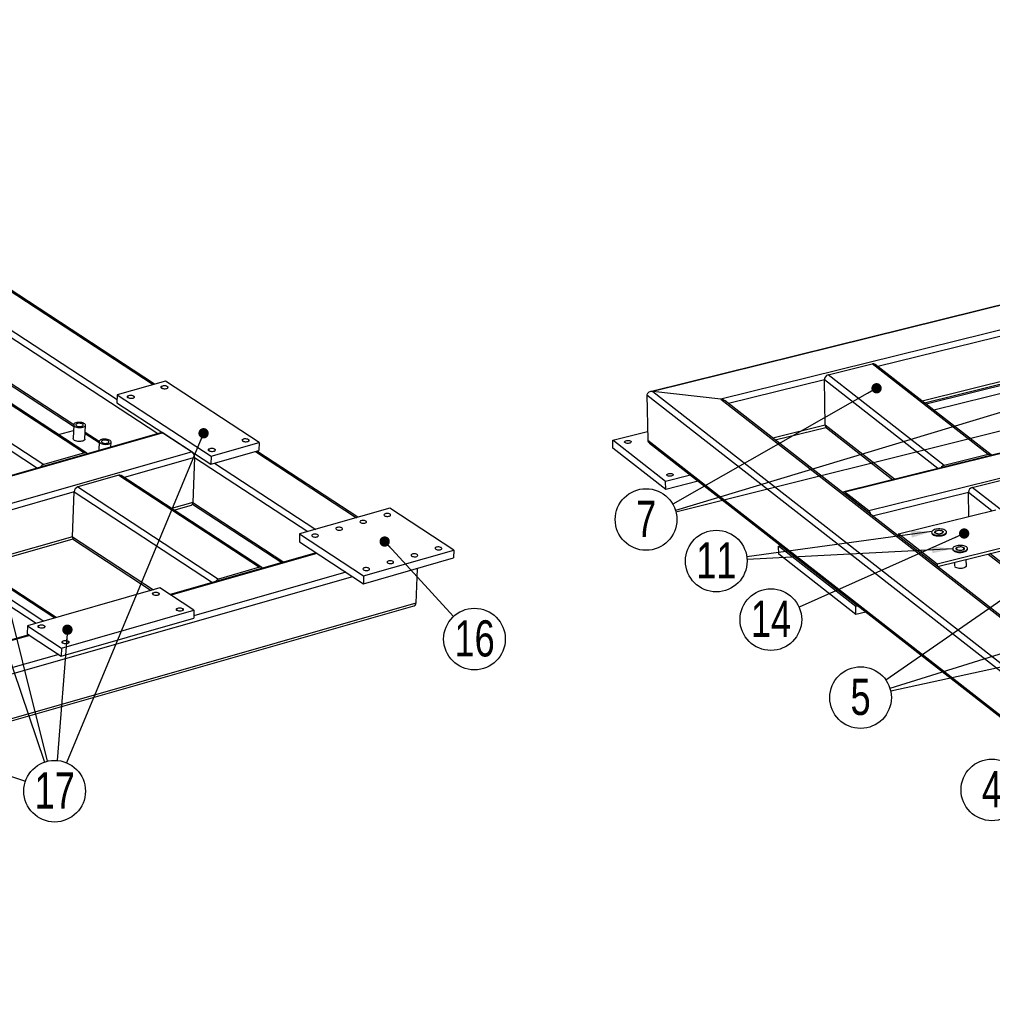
# Model space of a CAD drawing. Header units: millimetres. Extents: x 5 to 589, y 5 to 415.
# Tile 6 of 17: x 187 to 281, y 70 to 165. Entities that reach past the tile are written whole.
import ezdxf

# ---------------------------------------------------------------- set-up
doc = ezdxf.new("R2010")
doc.units = ezdxf.units.MM
doc.layers.add('NOTES', color=6, linetype='Continuous')
doc.layers.add('TRAIT-FINS', color=9, linetype='Continuous')
doc.layers.add('TRAIT-FORT', color=4, linetype='Continuous', lineweight=25)
doc.styles.add('SLDTEXTSTYLE0', font='TXT', dxfattribs={"width": 0.75})
doc.dimstyles.new('SLDDIMSTYLE7', dxfattribs={"dimtxt": 0.18, "dimasz": 1, "dimexe": 0, "dimexo": 0.0625, "dimgap": 0, "dimtad": 0, "dimtih": 1, "dimtoh": 1, "dimdec": 0, "dimrnd": 1e-09, "dimzin": 0, "dimdsep": 46, "dimtxsty": 'Standard', "dimblk1": 'DOT', "dimblk2": 'DOT', "dimsah": 1, "dimcen": 0.09, "dimadec": 0, "dimazin": 0, "dimtfac": 1, "dimtdec": 0, "dimtofl": 0, "dimtmove": 0, "dimatfit": 3, "dimldrblk": 'DOT', "dimfxl": 1, "dimfrac": 2, "dimtolj": 1, "dimtzin": 0, "dimarcsym": 0})
doc.dimstyles.new('SLDDIMSTYLE8', dxfattribs={"dimtxt": 0.18, "dimasz": 2, "dimexe": 0, "dimexo": 0.0625, "dimgap": 0, "dimtad": 0, "dimtih": 1, "dimtoh": 1, "dimdec": 0, "dimrnd": 1e-09, "dimzin": 0, "dimdsep": 46, "dimtxsty": 'Standard', "dimsah": 1, "dimcen": 0.09, "dimadec": 0, "dimazin": 0, "dimtfac": 2, "dimtdec": 0, "dimtofl": 0, "dimtmove": 0, "dimatfit": 3, "dimfxl": 1, "dimfrac": 2, "dimtolj": 1, "dimtzin": 0, "dimarcsym": 0})

# ---------------------------------------------------------------- blocks, each defined once
blk = doc.blocks.new('SW_NOTE_9')
at = {"layer": 'NOTES', "color": 0}
blk.add_circle((-2.549, -1.549), 2.983, dxfattribs=at)
at = {"layer": 'NOTES', "color": 0, "insert": (-2.544, 0.27), "char_height": 3.5, "attachment_point": 2, "style": 'SLDTEXTSTYLE0'}
blk.add_mtext('4', dxfattribs=at)
blk = doc.blocks.new('SW_NOTE_10')
at = {"layer": 'NOTES', "color": 0}
blk.add_circle((-2.452, -1.699), 2.983, dxfattribs=at)
at = {"layer": 'NOTES', "color": 0, "insert": (-2.447, 0.12), "char_height": 3.5, "attachment_point": 2, "style": 'SLDTEXTSTYLE0'}
blk.add_mtext('5', dxfattribs=at)
blk = doc.blocks.new('_Dot')
at = {"color": 0, "linetype": 'ByBlock', "lineweight": -2}
blk.add_line((-0.5, 0), (-1, 0), dxfattribs=at)
at = {"color": 0, "linetype": 'ByBlock', "const_width": 0.5}
blk.add_lwpolyline([(-0.25, 0, 1), (0.25, 0, 1)], format="xyb", close=True, dxfattribs=at)
blk = doc.blocks.new('SW_NOTE_17')
at = {"layer": 'NOTES', "color": 0}
blk.add_circle((-2.725, -1.214), 2.983, dxfattribs=at)
at = {"layer": 'NOTES', "color": 0, "insert": (-2.715, 0.605), "char_height": 3.5, "attachment_point": 2, "style": 'SLDTEXTSTYLE0'}
blk.add_mtext('14', dxfattribs=at)
blk = doc.blocks.new('SW_NOTE_19')
at = {"layer": 'NOTES', "color": 0}
blk.add_circle((-2.592, -1.476), 2.983, dxfattribs=at)
at = {"layer": 'NOTES', "color": 0, "insert": (-2.587, 0.343), "char_height": 3.5, "attachment_point": 2, "style": 'SLDTEXTSTYLE0'}
blk.add_mtext('7', dxfattribs=at)
blk = doc.blocks.new('SW_NOTE_21')
at = {"layer": 'NOTES', "color": 0}
blk.add_circle((-2.979, -0.155), 2.983, dxfattribs=at)
at = {"layer": 'NOTES', "color": 0, "insert": (-2.969, 1.663), "char_height": 3.5, "attachment_point": 2, "style": 'SLDTEXTSTYLE0'}
blk.add_mtext('11', dxfattribs=at)
blk = doc.blocks.new('SW_NOTE_26')
at = {"layer": 'NOTES', "color": 0}
blk.add_circle((2.02, -2.194), 2.983, dxfattribs=at)
at = {"layer": 'NOTES', "color": 0, "insert": (2.03, -0.376), "char_height": 3.5, "attachment_point": 2, "style": 'SLDTEXTSTYLE0'}
blk.add_mtext('16', dxfattribs=at)
blk = doc.blocks.new('SW_NOTE_30')
at = {"layer": 'NOTES', "color": 0}
blk.add_circle((-0.236, -2.973), 2.983, dxfattribs=at)
at = {"layer": 'NOTES', "color": 0, "insert": (-0.227, -1.155), "char_height": 3.5, "attachment_point": 2, "style": 'SLDTEXTSTYLE0'}
blk.add_mtext('17', dxfattribs=at)

msp = doc.modelspace()

# ---------------------------------------------------------------- linework, layer by layer
at = {"layer": 'TRAIT-FINS', "lineweight": 18, "flags": 128}
for points in [[(201.289, 129.444), (201.162, 129.422), (201.022, 129.425), (200.892, 129.45), (200.791, 129.496), (200.734, 129.554), (200.731, 129.616), (200.78, 129.672), (200.876, 129.714), (201.003, 129.736), (201.142, 129.733), (201.273, 129.707), (201.374, 129.662), (201.43, 129.604), (201.434, 129.542), (201.385, 129.486), (201.289, 129.444)], [(198.027, 128.512), (197.9, 128.49), (197.76, 128.492), (197.63, 128.518), (197.529, 128.564), (197.472, 128.622), (197.468, 128.683), (197.518, 128.74), (197.614, 128.782), (197.741, 128.803), (197.88, 128.801), (198.01, 128.775), (198.112, 128.73), (198.168, 128.672), (198.172, 128.61), (198.122, 128.554), (198.027, 128.512)], [(209.131, 124.311), (209.004, 124.29), (208.865, 124.292), (208.735, 124.318), (208.633, 124.363), (208.577, 124.421), (208.573, 124.483), (208.623, 124.539), (208.718, 124.581), (208.845, 124.603), (208.985, 124.601), (209.115, 124.575), (209.216, 124.529), (209.273, 124.471), (209.277, 124.41), (209.227, 124.353), (209.131, 124.311)], [(205.869, 123.379), (205.742, 123.358), (205.603, 123.36), (205.472, 123.386), (205.371, 123.431), (205.314, 123.489), (205.311, 123.551), (205.36, 123.607), (205.456, 123.649), (205.583, 123.671), (205.723, 123.669), (205.853, 123.643), (205.954, 123.597), (206.011, 123.539), (206.014, 123.478), (205.965, 123.421), (205.869, 123.379)], [(276.226, 115.404), (276.066, 115.38), (275.9, 115.385), (275.752, 115.416), (275.645, 115.47), (275.596, 115.538), (275.612, 115.61), (275.69, 115.675), (275.818, 115.722), (275.978, 115.746), (276.144, 115.742), (276.292, 115.71), (276.399, 115.657), (276.448, 115.588), (276.433, 115.517), (276.355, 115.452), (276.226, 115.404)], [(278.266, 113.811), (278.106, 113.788), (277.94, 113.792), (277.792, 113.823), (277.685, 113.877), (277.636, 113.945), (277.651, 114.017), (277.729, 114.082), (277.858, 114.13), (278.018, 114.153), (278.184, 114.149), (278.332, 114.118), (278.439, 114.064), (278.488, 113.996), (278.473, 113.924), (278.395, 113.859), (278.266, 113.811)], [(200.453, 109.452), (200.326, 109.431), (200.187, 109.433), (200.057, 109.459), (199.956, 109.504), (199.899, 109.562), (199.895, 109.624), (199.945, 109.68), (200.041, 109.722), (200.168, 109.744), (200.307, 109.742), (200.437, 109.716), (200.538, 109.671), (200.595, 109.613), (200.599, 109.551), (200.549, 109.494), (200.453, 109.452)], [(202.765, 107.939), (202.638, 107.918), (202.498, 107.92), (202.368, 107.946), (202.267, 107.991), (202.21, 108.049), (202.206, 108.111), (202.256, 108.167), (202.352, 108.21), (202.479, 108.231), (202.618, 108.229), (202.748, 108.203), (202.85, 108.158), (202.906, 108.1), (202.91, 108.038), (202.86, 107.982), (202.765, 107.939)], [(189.385, 106.29), (189.258, 106.268), (189.119, 106.271), (188.989, 106.296), (188.888, 106.342), (188.831, 106.4), (188.827, 106.462), (188.877, 106.518), (188.973, 106.56), (189.1, 106.582), (189.239, 106.579), (189.369, 106.554), (189.47, 106.508), (189.527, 106.45), (189.531, 106.388), (189.481, 106.332), (189.385, 106.29)], [(191.697, 104.777), (191.57, 104.756), (191.43, 104.758), (191.3, 104.784), (191.199, 104.829), (191.142, 104.887), (191.139, 104.949), (191.188, 105.005), (191.284, 105.047), (191.411, 105.069), (191.551, 105.067), (191.681, 105.041), (191.782, 104.995), (191.839, 104.937), (191.842, 104.876), (191.793, 104.819), (191.697, 104.777)]]:
    msp.add_lwpolyline(points, dxfattribs=at)
at = {"layer": 'TRAIT-FORT', "lineweight": 25}
for p, q in [((393.382, 165.147), (248.059, 129.146)), ((393.299, 165.073), (248.334, 129.161)), ((391.34, 162.21), (254.917, 128.414)), ((402.493, 153.068), (266.824, 119.459)), ((402.589, 153.039), (266.92, 119.429)), ((404.901, 151.234), (269.232, 117.625)), ((173.709, 147.037), (199.977, 129.845)), ((200.104, 129.881), (173.836, 147.073)), ((169.748, 145.905), (196.486, 128.406)), ((170.128, 144.935), (200.445, 125.093)), ((159.518, 140.926), (188.795, 121.764)), ((169.938, 140.423), (192.279, 125.801)), ((169.973, 140.584), (192.289, 125.978)), ((299.472, 138.853), (270.103, 131.578)), ((299.551, 134.47), (274.384, 128.235)), ((274.609, 128.059), (299.629, 134.257)), ((265.296, 130.775), (269.567, 131.833)), ((280.785, 123.074), (269.567, 131.833)), ((281.056, 123.025), (269.838, 131.784)), ((276.514, 122.016), (265.296, 130.775)), ((287.749, 131.158), (274.761, 127.94)), ((201.162, 130.184), (196.502, 128.852)), ((210.243, 124.241), (201.162, 130.184)), ((264.926, 130.295), (255.657, 127.999)), ((265.005, 125.912), (264.926, 130.295)), ((275.919, 121.712), (264.926, 130.295)), ((287.763, 130.384), (275.517, 127.35)), ((183.935, 129.391), (193.345, 123.232)), ((193.566, 123.206), (184.061, 129.427)), ((196.502, 128.852), (196.475, 128.084)), ((196.502, 128.852), (205.583, 122.909)), ((247.761, 128.84), (247.84, 124.456)), ((247.761, 128.84), (308.951, 81.062)), ((254.917, 128.414), (248.334, 129.161)), ((248.334, 129.161), (309.117, 81.701)), ((179.973, 128.259), (189.384, 122.1)), ((196.475, 128.084), (205.555, 122.141)), ((254.917, 128.414), (311.076, 84.564)), ((311.183, 84.644), (255.333, 128.251)), ((192.285, 125.951), (192.237, 124.607)), ((193.379, 124.566), (193.427, 125.91)), ((265.005, 125.912), (259.938, 124.656)), ((271.717, 120.671), (265.005, 125.912)), ((200.801, 125.195), (150.146, 110.721)), ((200.933, 125.167), (150.216, 110.676)), ((190.833, 124.995), (192.265, 125.405)), ((193.399, 125.121), (194.758, 124.232)), ((193.403, 125.249), (194.766, 124.357)), ((200.933, 125.167), (203.739, 123.33)), ((244.458, 124.454), (247.825, 125.288)), ((260.163, 124.48), (265.084, 125.7)), ((265.119, 125.667), (271.566, 120.633)), ((194.761, 124.33), (194.73, 123.46)), ((195.886, 123.79), (195.903, 124.289)), ((205.583, 122.909), (210.243, 124.241)), ((210.243, 124.241), (210.215, 123.473)), ((249.558, 120.473), (244.458, 124.454)), ((244.472, 123.681), (244.458, 124.454)), ((247.84, 124.456), (309.03, 76.679)), ((248.011, 124.166), (309.084, 76.48)), ((203.739, 123.33), (153.022, 108.839)), ((193.345, 123.232), (189.384, 122.1)), ((205.555, 122.141), (210.215, 123.473)), ((205.583, 122.909), (205.555, 122.141)), ((209.866, 123.373), (219.665, 116.96)), ((219.792, 116.996), (209.993, 123.409)), ((249.572, 119.699), (244.472, 123.681)), ((280.785, 123.074), (276.514, 122.016)), ((203.973, 122.784), (197.178, 120.842)), ((203.973, 122.784), (203.819, 118.432)), ((203.973, 122.784), (214.937, 115.608)), ((205.905, 122.241), (215.704, 115.828)), ((196.647, 121.071), (192.686, 119.939)), ((196.647, 121.071), (210.268, 112.156)), ((210.489, 112.131), (196.868, 121.045)), ((251.975, 121.071), (249.558, 120.473)), ((249.572, 119.699), (249.558, 120.473)), ((252.73, 120.482), (249.572, 119.699)), ((279.234, 119.893), (283.505, 120.951)), ((192.323, 119.455), (153.674, 108.412)), ((192.168, 115.103), (192.323, 119.455)), ((192.323, 119.455), (205.717, 110.689)), ((192.686, 119.939), (206.307, 111.024)), ((269.232, 117.625), (266.92, 119.429)), ((269.235, 117.431), (266.924, 119.236)), ((267.01, 119.168), (266.977, 119.16)), ((278.864, 119.412), (269.594, 117.116)), ((278.906, 117.084), (278.864, 119.412)), ((281.138, 117.637), (278.864, 119.412)), ((304.39, 100.251), (279.234, 119.893)), ((203.819, 118.432), (201.76, 117.844)), ((201.986, 117.696), (203.689, 118.182)), ((203.784, 118.272), (212.436, 112.608)), ((203.819, 118.432), (212.632, 112.664)), ((222.889, 117.881), (214.151, 115.384)), ((229.08, 113.829), (222.889, 117.881)), ((272.087, 115.395), (281.509, 117.729)), ((214.151, 115.384), (214.124, 114.616)), ((214.151, 115.384), (220.343, 111.332)), ((272.087, 115.395), (272.091, 115.166)), ((275.827, 112.475), (272.087, 115.395)), ((275.308, 115.55), (275.309, 115.486)), ((276.738, 115.512), (276.736, 115.576)), ((177.95, 114.461), (189.414, 106.958)), ((178.998, 114.761), (190.463, 107.257)), ((190.59, 107.294), (179.219, 114.736)), ((192.168, 115.103), (182.763, 112.416)), ((182.99, 112.268), (192.221, 114.906)), ((192.168, 115.103), (199.995, 109.981)), ((192.283, 114.845), (199.8, 109.925)), ((214.124, 114.616), (220.315, 110.564)), ((285.248, 114.809), (275.827, 112.475)), ((275.86, 112.224), (285.253, 114.551)), ((177.586, 113.978), (188.647, 106.739)), ((215.747, 113.554), (201.612, 109.516)), ((215.816, 113.509), (201.682, 109.47)), ((220.343, 111.332), (229.08, 113.829)), ((229.08, 113.829), (229.053, 113.061)), ((260.493, 114.196), (260.712, 114.25)), ((260.507, 113.422), (260.493, 114.196)), ((267.971, 108.356), (260.493, 114.196)), ((267.985, 107.583), (260.507, 113.422)), ((277.348, 113.958), (277.349, 113.893)), ((278.777, 113.919), (278.776, 113.983)), ((280.776, 113.442), (299.441, 98.868)), ((299.593, 98.905), (280.927, 113.48)), ((220.315, 110.564), (229.053, 113.061)), ((275.827, 112.475), (275.831, 112.247)), ((277.515, 112.634), (277.521, 112.284)), ((278.664, 112.305), (278.652, 112.916)), ((218.623, 111.672), (203.908, 107.467)), ((210.268, 112.156), (206.307, 111.024)), ((225.521, 112.051), (225.402, 108.688)), ((219.275, 111.245), (143.801, 89.68)), ((220.343, 111.332), (220.315, 110.564)), ((200.625, 110.161), (187.81, 106.499)), ((203.927, 108), (200.625, 110.161)), ((225.402, 108.688), (90.258, 70.074)), ((90.295, 69.872), (225.105, 108.39)), ((191.112, 104.338), (203.927, 108)), ((203.927, 108), (203.9, 107.232)), ((268.19, 108.41), (267.971, 108.356)), ((267.985, 107.583), (267.971, 108.356)), ((268.946, 107.82), (267.985, 107.583)), ((191.085, 103.57), (203.9, 107.232)), ((187.81, 106.499), (187.783, 105.732)), ((187.81, 106.499), (191.112, 104.338)), ((187.961, 105.615), (168.059, 99.929)), ((188.03, 105.569), (168.129, 99.883)), ((187.783, 105.732), (191.085, 103.57)), ((191.112, 104.338), (191.085, 103.57)), ((190.837, 103.733), (170.356, 97.88))]:
    msp.add_line(p, q, dxfattribs=at)
at = {"layer": 'TRAIT-FORT', "lineweight": 25, "flags": 128}
for points in [[(200.826, 129.506), (200.888, 129.475), (200.965, 129.453), (201.052, 129.441), (201.141, 129.44), (201.226, 129.451), (201.299, 129.472), (201.354, 129.501), (201.388, 129.537), (201.396, 129.576), (201.379, 129.616), (201.339, 129.652), (201.277, 129.683), (201.2, 129.705), (201.113, 129.717), (201.024, 129.717), (200.939, 129.707), (200.866, 129.686), (200.811, 129.657), (200.777, 129.621), (200.769, 129.582), (200.785, 129.542), (200.826, 129.506)], [(197.564, 128.574), (197.626, 128.543), (197.703, 128.521), (197.79, 128.509), (197.879, 128.508), (197.964, 128.519), (198.037, 128.54), (198.092, 128.569), (198.125, 128.605), (198.134, 128.644), (198.117, 128.684), (198.077, 128.72), (198.015, 128.751), (197.938, 128.773), (197.851, 128.785), (197.762, 128.785), (197.677, 128.775), (197.604, 128.754), (197.549, 128.725), (197.515, 128.689), (197.507, 128.649), (197.523, 128.61), (197.564, 128.574)], [(192.39, 125.797), (192.472, 125.754), (192.571, 125.719), (192.685, 125.694), (192.806, 125.679), (192.929, 125.677), (193.049, 125.687), (193.16, 125.707), (193.257, 125.739), (193.335, 125.779), (193.391, 125.826), (193.421, 125.878), (193.425, 125.933), (193.403, 125.988), (193.355, 126.039), (193.283, 126.086), (193.192, 126.126), (193.085, 126.156), (192.967, 126.176), (192.844, 126.184), (192.721, 126.18), (192.605, 126.165), (192.501, 126.139), (192.413, 126.103), (192.346, 126.059), (192.302, 126.009), (192.285, 125.955), (192.294, 125.9), (192.33, 125.847), (192.39, 125.797)], [(192.559, 125.846), (192.626, 125.811), (192.711, 125.786), (192.807, 125.772), (192.906, 125.769), (193.001, 125.778), (193.086, 125.799), (193.154, 125.829), (193.199, 125.867), (193.219, 125.909), (193.212, 125.953), (193.179, 125.996), (193.121, 126.033), (193.044, 126.063), (192.953, 126.083), (192.855, 126.092), (192.757, 126.089), (192.666, 126.074), (192.589, 126.048), (192.532, 126.014), (192.499, 125.973), (192.493, 125.929), (192.513, 125.886), (192.559, 125.846)], [(193.379, 124.566), (193.379, 124.562), (193.361, 124.508), (193.318, 124.458), (193.251, 124.414), (193.163, 124.378), (193.058, 124.352), (192.942, 124.336), (192.82, 124.333), (192.697, 124.341), (192.579, 124.361), (192.472, 124.391), (192.38, 124.431), (192.309, 124.478), (192.261, 124.529), (192.238, 124.584), (192.237, 124.607)], [(194.866, 124.176), (194.948, 124.133), (195.048, 124.098), (195.161, 124.073), (195.282, 124.059), (195.406, 124.056), (195.526, 124.066), (195.637, 124.087), (195.733, 124.118), (195.811, 124.158), (195.867, 124.205), (195.898, 124.258), (195.902, 124.312), (195.879, 124.367), (195.831, 124.419), (195.76, 124.465), (195.668, 124.505), (195.561, 124.535), (195.443, 124.555), (195.32, 124.563), (195.198, 124.56), (195.082, 124.544), (194.977, 124.518), (194.889, 124.482), (194.822, 124.438), (194.779, 124.388), (194.761, 124.334), (194.771, 124.279), (194.806, 124.226), (194.866, 124.176)], [(195.035, 124.225), (195.103, 124.191), (195.188, 124.165), (195.283, 124.151), (195.382, 124.148), (195.478, 124.157), (195.563, 124.178), (195.63, 124.208), (195.676, 124.246), (195.696, 124.288), (195.689, 124.333), (195.655, 124.375), (195.598, 124.412), (195.521, 124.442), (195.43, 124.462), (195.332, 124.471), (195.233, 124.468), (195.142, 124.453), (195.066, 124.427), (195.009, 124.393), (194.976, 124.352), (194.969, 124.309), (194.989, 124.265), (195.035, 124.225)], [(208.668, 124.373), (208.73, 124.342), (208.807, 124.32), (208.894, 124.308), (208.983, 124.308), (209.068, 124.318), (209.141, 124.339), (209.196, 124.369), (209.23, 124.404), (209.238, 124.444), (209.222, 124.483), (209.181, 124.519), (209.119, 124.55), (209.042, 124.572), (208.955, 124.584), (208.866, 124.585), (208.781, 124.574), (208.708, 124.553), (208.653, 124.524), (208.62, 124.488), (208.611, 124.449), (208.628, 124.409), (208.668, 124.373)], [(245.628, 124.219), (245.596, 124.256), (245.59, 124.295), (245.61, 124.334), (245.654, 124.369), (245.719, 124.398), (245.799, 124.418), (245.889, 124.427), (245.98, 124.426), (246.066, 124.413), (246.139, 124.39), (246.193, 124.359), (246.225, 124.323), (246.231, 124.284), (246.211, 124.245), (246.167, 124.21), (246.102, 124.181), (246.022, 124.161), (245.932, 124.152), (245.841, 124.153), (245.755, 124.166), (245.682, 124.189), (245.628, 124.219)], [(205.406, 123.441), (205.468, 123.41), (205.545, 123.388), (205.632, 123.376), (205.721, 123.376), (205.806, 123.386), (205.879, 123.407), (205.934, 123.436), (205.968, 123.472), (205.976, 123.512), (205.96, 123.551), (205.919, 123.587), (205.857, 123.618), (205.78, 123.64), (205.693, 123.652), (205.604, 123.653), (205.519, 123.642), (205.446, 123.621), (205.391, 123.592), (205.357, 123.556), (205.349, 123.517), (205.365, 123.477), (205.406, 123.441)], [(249.707, 121.034), (249.676, 121.071), (249.669, 121.11), (249.689, 121.149), (249.733, 121.184), (249.798, 121.212), (249.879, 121.232), (249.968, 121.242), (250.059, 121.24), (250.145, 121.228), (250.218, 121.205), (250.273, 121.174), (250.304, 121.138), (250.31, 121.099), (250.291, 121.06), (250.246, 121.025), (250.182, 120.996), (250.101, 120.976), (250.012, 120.966), (249.92, 120.968), (249.835, 120.981), (249.762, 121.003), (249.707, 121.034)], [(266.92, 119.429), (266.88, 119.453), (266.843, 119.461), (266.808, 119.453), (266.778, 119.429), (266.754, 119.39), (266.738, 119.346)], [(222.372, 117.151), (222.435, 117.12), (222.514, 117.097), (222.603, 117.085), (222.695, 117.084), (222.781, 117.095), (222.856, 117.116), (222.912, 117.146), (222.947, 117.183), (222.956, 117.223), (222.938, 117.263), (222.897, 117.301), (222.834, 117.332), (222.755, 117.355), (222.666, 117.367), (222.575, 117.368), (222.488, 117.357), (222.413, 117.335), (222.357, 117.305), (222.323, 117.269), (222.314, 117.229), (222.331, 117.188), (222.372, 117.151)], [(220.042, 116.485), (220.105, 116.454), (220.184, 116.431), (220.273, 116.419), (220.365, 116.418), (220.451, 116.429), (220.526, 116.45), (220.582, 116.481), (220.617, 116.517), (220.625, 116.557), (220.608, 116.598), (220.567, 116.635), (220.504, 116.666), (220.425, 116.689), (220.336, 116.701), (220.244, 116.702), (220.158, 116.691), (220.083, 116.67), (220.027, 116.64), (219.992, 116.603), (219.984, 116.563), (220.001, 116.522), (220.042, 116.485)], [(215.382, 115.154), (215.445, 115.122), (215.524, 115.1), (215.613, 115.088), (215.704, 115.087), (215.791, 115.098), (215.866, 115.119), (215.922, 115.149), (215.956, 115.186), (215.965, 115.226), (215.948, 115.266), (215.907, 115.303), (215.844, 115.335), (215.764, 115.357), (215.676, 115.369), (215.584, 115.37), (215.498, 115.36), (215.423, 115.338), (215.367, 115.308), (215.332, 115.271), (215.323, 115.231), (215.341, 115.191), (215.382, 115.154)], [(217.712, 115.819), (217.775, 115.788), (217.854, 115.766), (217.943, 115.753), (218.035, 115.753), (218.121, 115.763), (218.196, 115.785), (218.252, 115.815), (218.286, 115.851), (218.295, 115.892), (218.278, 115.932), (218.237, 115.969), (218.174, 116), (218.095, 116.023), (218.006, 116.035), (217.914, 116.036), (217.828, 116.025), (217.753, 116.004), (217.697, 115.974), (217.662, 115.937), (217.654, 115.897), (217.671, 115.857), (217.712, 115.819)], [(276.65, 115.719), (276.575, 115.766), (276.479, 115.806), (276.367, 115.838), (276.242, 115.859), (276.11, 115.87), (275.974, 115.869), (275.84, 115.858), (275.713, 115.836), (275.596, 115.804), (275.496, 115.763), (275.414, 115.715), (275.354, 115.662), (275.318, 115.605), (275.308, 115.547), (275.324, 115.489), (275.365, 115.434), (275.429, 115.383), (275.515, 115.339), (275.62, 115.303), (275.739, 115.277), (275.868, 115.261), (276.003, 115.256), (276.138, 115.261), (276.269, 115.278), (276.392, 115.305), (276.501, 115.342), (276.592, 115.386), (276.663, 115.437), (276.711, 115.493), (276.734, 115.551), (276.732, 115.609), (276.703, 115.666), (276.65, 115.719)], [(275.309, 115.486), (275.309, 115.482), (275.325, 115.424), (275.366, 115.369), (275.43, 115.319), (275.517, 115.275), (275.621, 115.239), (275.74, 115.212), (275.869, 115.196), (276.004, 115.191), (276.139, 115.197), (276.271, 115.214), (276.393, 115.241), (276.502, 115.277), (276.594, 115.322), (276.665, 115.373), (276.713, 115.428), (276.736, 115.486), (276.738, 115.512)], [(276.343, 115.643), (276.284, 115.676), (276.206, 115.701), (276.114, 115.716), (276.016, 115.72), (275.918, 115.712), (275.827, 115.693), (275.752, 115.664), (275.696, 115.628), (275.664, 115.587), (275.659, 115.544), (275.681, 115.503), (275.729, 115.466), (275.798, 115.436), (275.883, 115.416), (275.979, 115.407), (276.078, 115.409), (276.173, 115.423), (276.257, 115.447), (276.324, 115.479), (276.368, 115.518), (276.386, 115.561), (276.377, 115.603), (276.343, 115.643)], [(224.995, 113.243), (225.058, 113.212), (225.137, 113.19), (225.226, 113.177), (225.318, 113.177), (225.404, 113.187), (225.479, 113.209), (225.535, 113.239), (225.57, 113.276), (225.578, 113.316), (225.561, 113.356), (225.52, 113.393), (225.457, 113.425), (225.378, 113.447), (225.289, 113.459), (225.197, 113.46), (225.111, 113.449), (225.036, 113.428), (224.98, 113.398), (224.945, 113.361), (224.937, 113.321), (224.954, 113.281), (224.995, 113.243)], [(227.325, 113.909), (227.388, 113.878), (227.467, 113.855), (227.556, 113.843), (227.648, 113.842), (227.734, 113.853), (227.809, 113.874), (227.865, 113.905), (227.9, 113.941), (227.908, 113.981), (227.891, 114.022), (227.85, 114.059), (227.787, 114.09), (227.708, 114.113), (227.619, 114.125), (227.528, 114.126), (227.441, 114.115), (227.366, 114.094), (227.31, 114.064), (227.276, 114.027), (227.267, 113.987), (227.284, 113.947), (227.325, 113.909)], [(278.69, 114.126), (278.614, 114.174), (278.519, 114.214), (278.407, 114.245), (278.282, 114.266), (278.149, 114.277), (278.014, 114.277), (277.88, 114.265), (277.752, 114.243), (277.636, 114.211), (277.535, 114.171), (277.453, 114.123), (277.394, 114.069), (277.358, 114.012), (277.348, 113.954), (277.363, 113.896), (277.404, 113.841), (277.469, 113.79), (277.555, 113.747), (277.659, 113.711), (277.778, 113.684), (277.908, 113.668), (278.042, 113.663), (278.178, 113.669), (278.309, 113.686), (278.431, 113.713), (278.54, 113.749), (278.632, 113.794), (278.703, 113.845), (278.751, 113.9), (278.774, 113.958), (278.771, 114.016), (278.743, 114.073), (278.69, 114.126)], [(277.349, 113.893), (277.349, 113.889), (277.365, 113.832), (277.406, 113.776), (277.47, 113.726), (277.556, 113.682), (277.661, 113.646), (277.78, 113.62), (277.909, 113.604), (278.043, 113.598), (278.179, 113.604), (278.31, 113.621), (278.433, 113.648), (278.542, 113.685), (278.633, 113.729), (278.704, 113.78), (278.752, 113.836), (278.775, 113.894), (278.777, 113.919)], [(278.382, 114.05), (278.324, 114.084), (278.246, 114.109), (278.154, 114.124), (278.055, 114.127), (277.957, 114.119), (277.867, 114.1), (277.791, 114.072), (277.736, 114.035), (277.704, 113.994), (277.699, 113.952), (277.721, 113.91), (277.768, 113.874), (277.837, 113.844), (277.923, 113.824), (278.019, 113.814), (278.118, 113.816), (278.213, 113.83), (278.297, 113.854), (278.363, 113.887), (278.407, 113.926), (278.426, 113.968), (278.417, 114.01), (278.382, 114.05)], [(222.665, 112.578), (222.728, 112.547), (222.807, 112.524), (222.896, 112.512), (222.987, 112.511), (223.074, 112.522), (223.149, 112.543), (223.205, 112.573), (223.239, 112.61), (223.248, 112.65), (223.231, 112.69), (223.19, 112.728), (223.127, 112.759), (223.048, 112.781), (222.959, 112.794), (222.867, 112.794), (222.781, 112.784), (222.706, 112.762), (222.65, 112.732), (222.615, 112.695), (222.606, 112.655), (222.624, 112.615), (222.665, 112.578)], [(220.335, 111.912), (220.398, 111.881), (220.477, 111.858), (220.566, 111.846), (220.657, 111.845), (220.744, 111.856), (220.819, 111.877), (220.875, 111.907), (220.909, 111.944), (220.918, 111.984), (220.901, 112.024), (220.859, 112.062), (220.797, 112.093), (220.717, 112.116), (220.629, 112.128), (220.537, 112.129), (220.451, 112.118), (220.376, 112.097), (220.32, 112.066), (220.285, 112.03), (220.276, 111.99), (220.294, 111.949), (220.335, 111.912)], [(278.664, 112.305), (278.663, 112.292), (278.644, 112.239), (278.599, 112.189), (278.531, 112.143), (278.442, 112.105), (278.337, 112.076), (278.22, 112.057), (278.097, 112.049), (277.974, 112.052), (277.857, 112.067), (277.75, 112.092), (277.66, 112.127), (277.59, 112.17)], [(199.991, 109.514), (200.052, 109.484), (200.13, 109.461), (200.216, 109.45), (200.306, 109.449), (200.39, 109.459), (200.463, 109.48), (200.519, 109.51), (200.552, 109.545), (200.561, 109.585), (200.544, 109.624), (200.503, 109.661), (200.442, 109.691), (200.364, 109.713), (200.278, 109.725), (200.188, 109.726), (200.104, 109.715), (200.031, 109.695), (199.975, 109.665), (199.942, 109.629), (199.933, 109.59), (199.95, 109.551), (199.991, 109.514)], [(202.302, 108.001), (202.364, 107.971), (202.441, 107.949), (202.528, 107.937), (202.617, 107.936), (202.702, 107.946), (202.775, 107.967), (202.83, 107.997), (202.863, 108.033), (202.872, 108.072), (202.855, 108.111), (202.815, 108.148), (202.753, 108.178), (202.676, 108.2), (202.589, 108.212), (202.5, 108.213), (202.415, 108.203), (202.342, 108.182), (202.287, 108.152), (202.253, 108.116), (202.245, 108.077), (202.261, 108.038), (202.302, 108.001)], [(188.923, 106.352), (188.984, 106.321), (189.062, 106.299), (189.149, 106.287), (189.238, 106.286), (189.322, 106.297), (189.395, 106.318), (189.451, 106.347), (189.484, 106.383), (189.493, 106.422), (189.476, 106.462), (189.435, 106.498), (189.374, 106.529), (189.297, 106.551), (189.21, 106.563), (189.12, 106.564), (189.036, 106.553), (188.963, 106.532), (188.907, 106.503), (188.874, 106.467), (188.865, 106.428), (188.882, 106.388), (188.923, 106.352)], [(191.234, 104.839), (191.296, 104.808), (191.373, 104.786), (191.46, 104.774), (191.549, 104.774), (191.634, 104.784), (191.707, 104.805), (191.762, 104.834), (191.796, 104.87), (191.804, 104.91), (191.788, 104.949), (191.747, 104.985), (191.685, 105.016), (191.608, 105.038), (191.521, 105.05), (191.432, 105.051), (191.347, 105.04), (191.274, 105.019), (191.219, 104.99), (191.185, 104.954), (191.177, 104.915), (191.193, 104.875), (191.234, 104.839)]]:
    msp.add_lwpolyline(points, dxfattribs=at)
at = {"layer": 'TRAIT-FORT', "lineweight": 25}
for centre, radius, start, end in [((269.654, 131.539), 0.307, 53.14239, 106.34942), ((265.431, 130.289), 0.505, 105.50932, 179.27166), ((265.316, 125.907), 0.311, 179.14286, 230.51772), ((200.837, 125.04), 0.159, 52.85898, 102.98305), ((193.428, 122.995), 0.251, 36.92938, 109.26013), ((203.305, 122.82), 0.67, 356.86884, 49.52655), ((280.871, 122.781), 0.305, 43.92071, 106.31301), ((189.549, 121.606), 0.521, 108.52055, 152.30376), ((276.648, 121.532), 0.502, 105.48896, 149.76664), ((196.731, 120.821), 0.263, 58.42799, 108.4781), ((192.865, 119.427), 0.542, 109.21763, 177.00068), ((266.887, 119.202), 0.0499, 43.39128, 115.71424), ((279.369, 119.406), 0.505, 105.50932, 179.27166), ((203.581, 118.397), 0.24, 296.672, 8.41181), ((268.751, 117.144), 0.68, 9.00421, 44.94511), ((269.072, 117.249), 0.245, 24.43552, 48.03795), ((192.453, 115.075), 0.286, 174.28346, 233.57535), ((210.351, 111.919), 0.251, 36.92938, 109.26013), ((277.667, 112.294), 0.146, 183.98453, 238.20565), ((206.472, 110.531), 0.521, 108.52055, 152.30376)]:
    msp.add_arc(centre, radius, start, end, dxfattribs=at)
for centre, major_axis, ratio, start_param, end_param in [((248.341, 128.774), (0.575, -0.123), 0.647675, 1.720021, 3.290817), ((254.924, 128.027), (0.575, -0.123), 0.647675, 0.926443, 1.720021), ((248.42, 124.391), (0.575, -0.123), 0.647675, 3.290817, 4.068036), ((224.804, 108.75), (0.595, -0.09), 0.63639, 5.33549, 6.356629)]:
    msp.add_ellipse(centre, major_axis=major_axis, ratio=ratio, start_param=start_param, end_param=end_param, dxfattribs=at)

# ---------------------------------------------------------------- block references
at = {"layer": 'NOTES'}
for name, p in [('SW_NOTE_19', (250.265, 118.259)), ('SW_NOTE_21', (257.444, 112.914)), ('SW_NOTE_17', (262.473, 108.312)), ('SW_NOTE_26', (229.049, 107.406)), ('SW_NOTE_10', (270.879, 101.25)), ('SW_NOTE_30', (190.677, 93.468)), ('SW_NOTE_9', (283.681, 92.169))]:
    msp.add_blockref(name, p, dxfattribs=at)

# ---------------------------------------------------------------- leaders
for points, dimstyle in [([(390.107, 152.337), (250.567, 117.506)], 'SLDDIMSTYLE7'), ([(170.557, 148.803), (189.478, 93.317)], 'SLDDIMSTYLE7'), ([(308.368, 135.111), (250.528, 117.646)], 'SLDDIMSTYLE7'), ([(416.415, 131.566), (271.343, 100.182)], 'SLDDIMSTYLE7'), ([(180.369, 130.813), (189.717, 93.388)], 'SLDDIMSTYLE7'), ([(269.976, 129.482), (250.265, 118.259)], 'SLDDIMSTYLE7'), ([(204.855, 125.128), (191.586, 93.248)], 'SLDDIMSTYLE7'), ([(328.497, 118.327), (271.274, 100.441)], 'SLDDIMSTYLE7'), ([(275.329, 115.627), (257.42, 113.165)], 'SLDDIMSTYLE8'), ([(278.453, 115.429), (262.473, 108.312)], 'SLDDIMSTYLE7'), ([(222.379, 114.65), (229.049, 107.406)], 'SLDDIMSTYLE7'), ([(289.352, 114.049), (270.879, 101.25)], 'SLDDIMSTYLE7'), ([(277.348, 113.951), (257.444, 112.914)], 'SLDDIMSTYLE8'), ([(191.682, 106.118), (190.677, 93.468)], 'SLDDIMSTYLE7'), ([(165.951, 98.754), (187.614, 91.448)], 'SLDDIMSTYLE7')]:
    msp.add_leader(points, dimstyle=dimstyle, dxfattribs=at)

doc.saveas('drawing.dxf')
